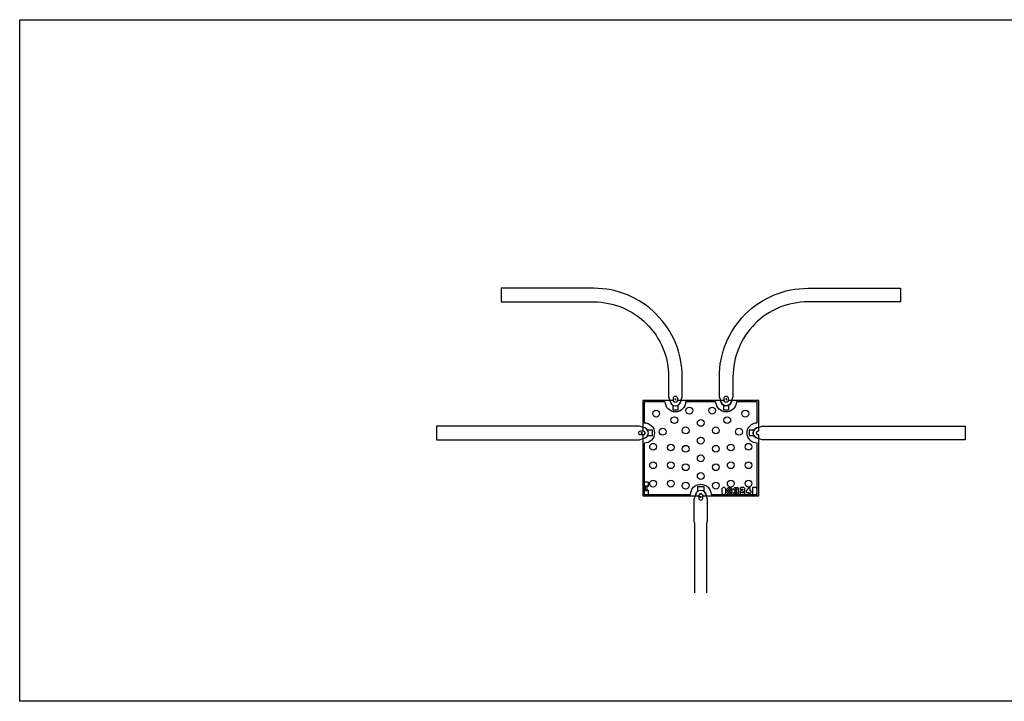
# Model space of a CAD drawing. Header units: inches. Extents: x -5392 to -208, y -1 to 1042.
# Tile 2 of 3: x -3100 to -1654, y -1 to 999. Entities that reach past the tile are written whole.
import ezdxf

# ---------------------------------------------------------------- set-up
doc = ezdxf.new("R2010")
doc.units = ezdxf.units.IN
doc.header["$MEASUREMENT"] = 0
doc.layers.add('Black Color', color=250, linetype='Continuous')
doc.layers.add('PWB', color=136, linetype='Continuous')

msp = doc.modelspace()

# ---------------------------------------------------------------- linework, layer by layer
at = {"layer": 'Black Color', "ltscale": 0.1}
for p, q in [((-2392.90898, 605.4577), (-2392.90898, 585.4577)), ((-1806.40592, 605.4577), (-1806.40592, 585.4577)), ((-2487.65712, 403.17826), (-2487.65712, 383.17826)), ((-1711.65775, 403.17826), (-1711.65775, 383.17826))]:
    msp.add_line(p, q, dxfattribs=at)
at = {"layer": 'Black Color', "linetype": 'Continuous'}
for p, q in [((-2135.70746, 442.52826), (-2138.10746, 442.52826)), ((-2136.90746, 443.72826), (-2136.90746, 441.32826)), ((-2061.20744, 442.52826), (-2063.60744, 442.52826)), ((-2062.40744, 443.72826), (-2062.40744, 441.32826)), ((-2187.45744, 393.17827), (-2185.05744, 393.17827)), ((-2186.25744, 394.37827), (-2186.25744, 391.97827)), ((-2098.45744, 299.32826), (-2100.85744, 299.32826)), ((-2099.65744, 298.12826), (-2099.65744, 300.52826))]:
    msp.add_line(p, q, dxfattribs=at)
at = {"layer": 'Black Color'}
for points in [[(-2392.90898, 585.4577), (-2256.90746, 585.4577, -0.4142135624), (-2146.90746, 475.4577), (-2146.90746, 445.92826), (-2144.90746, 440.92826, 1.0000393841), (-2128.90746, 440.92889), (-2126.90746, 445.92826), (-2126.90746, 475.4577, 0.4142135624), (-2256.90746, 605.4577), (-2392.90898, 605.4577)], [(-1806.40592, 585.4577), (-1942.40744, 585.4577, 0.4142135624), (-2052.40744, 475.4577), (-2052.40744, 445.92826), (-2054.40744, 440.92826, -1.0000393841), (-2070.40744, 440.92889), (-2072.40744, 445.92826), (-2072.40744, 475.4577, -0.4142135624), (-1942.40744, 605.4577), (-1806.40592, 605.4577)]]:
    msp.add_lwpolyline(points, format="xyb", dxfattribs=at)
for points in [[(-2014.65744, 390.17826, -1), (-2014.65744, 396.17826), (-2014.65744, 440.92826), (-2059.40744, 440.92826, -1), (-2065.40744, 440.92826), (-2133.90746, 440.92826, -1), (-2139.90746, 440.92826), (-2184.65744, 440.92826), (-2184.65744, 396.17827, -1), (-2184.65744, 390.17827), (-2184.65744, 300.92826), (-2102.65744, 300.92826, -1), (-2096.65744, 300.92826), (-2014.65744, 300.92826), (-2014.65744, 390.17826)], [(-2182.65744, 438.92826), (-2182.65744, 408.17827, -1), (-2182.65744, 378.17827), (-2182.65744, 302.92826), (-2114.65744, 302.92826, -1), (-2084.65744, 302.92826), (-2016.65744, 302.92826), (-2016.65744, 378.17826, -1), (-2016.65744, 408.17826), (-2016.65744, 438.92826), (-2047.40744, 438.92826, -1), (-2077.40744, 438.92826), (-2121.90746, 438.92826, -1), (-2151.90746, 438.92826), (-2182.65744, 438.92826)], [(-2182.65744, 438.92826), (-2182.65744, 408.17827, -1), (-2182.65744, 378.17827), (-2182.65744, 302.92826), (-2114.65744, 302.92826, -1), (-2084.65744, 302.92826), (-2016.65744, 302.92826), (-2016.65744, 378.17826, -1), (-2016.65744, 408.17826), (-2016.65744, 438.92826), (-2047.40744, 438.92826, -1), (-2077.40744, 438.92826), (-2121.90746, 438.92826, -1), (-2151.90746, 438.92826), (-2182.65744, 438.92826)], [(-2133.90746, 440.92826, -1), (-2139.90746, 440.92826), (-2144.90746, 440.92826, 1), (-2128.90746, 440.92826), (-2133.90746, 440.92826)], [(-2140.90746, 426.99654), (-2132.90747, 426.99654), (-2132.90747, 434.00005, 0.2679496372), (-2128.90746, 440.92826), (-2132.90747, 440.92826), (-2132.90747, 440.92826), (-2133.90746, 440.92826, -1.0000013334), (-2139.90746, 440.92826), (-2140.90747, 440.92826), (-2140.90747, 440.92826), (-2144.90746, 440.92826, 0.2679489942), (-2140.90746, 434.00006)], [(-2059.40744, 440.92826, -1), (-2065.40744, 440.92826), (-2070.40744, 440.92826, 1), (-2054.40744, 440.92826), (-2059.40744, 440.92826)], [(-2066.40744, 426.99654), (-2058.40745, 426.99654), (-2058.40745, 434.00005, 0.2679496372), (-2054.40744, 440.92826), (-2058.40745, 440.92826), (-2058.40745, 440.92826), (-2059.40744, 440.92826, -1.0000013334), (-2065.40744, 440.92826), (-2066.40745, 440.92826), (-2066.40745, 440.92826), (-2070.40744, 440.92826, 0.2679489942), (-2066.40744, 434.00006)], [(-2184.65744, 396.17827, -1), (-2184.65744, 390.17827), (-2184.65744, 385.17827, 1), (-2184.65744, 401.17827), (-2184.65744, 396.17827)], [(-2170.72572, 389.17827), (-2170.72572, 397.17826), (-2177.72923, 397.17826, 0.2679496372), (-2184.65744, 401.17827), (-2184.65744, 397.17826), (-2184.65744, 397.17826), (-2184.65744, 396.17827, -1.0000013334), (-2184.65744, 390.17827), (-2184.65744, 389.17826), (-2184.65744, 389.17826), (-2184.65744, 385.17827, 0.2679489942), (-2177.72924, 389.17827)], [(-2028.58916, 397.17826), (-2028.58916, 389.17827), (-2021.58565, 389.17827, 0.2679496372), (-2014.65744, 385.17826), (-2014.65744, 389.17827), (-2014.65744, 389.17827), (-2014.65744, 390.17826, -1.0000013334), (-2014.65744, 396.17826), (-2014.65744, 397.17827), (-2014.65744, 397.17827), (-2014.65744, 401.17826, 0.2679489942), (-2021.58564, 397.17827)], [(-2014.65744, 390.17826, -1), (-2014.65744, 396.17826), (-2014.65744, 401.17826, 1), (-2014.65744, 385.17826), (-2014.65744, 390.17826)], [(-2104.65744, 314.17481), (-2104.65744, 307.17326, 0.2277350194), (-2107.65744, 300.92826), (-2102.65744, 300.92826, -1), (-2096.65744, 300.92826), (-2091.65744, 300.92826, 0.2277351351), (-2094.65744, 307.17326), (-2094.65744, 314.17481)], [(-2102.65744, 300.92826, -1), (-2096.65744, 300.92826), (-2091.65744, 300.92826, 1), (-2107.65744, 300.92826), (-2102.65744, 300.92826)]]:
    msp.add_lwpolyline(points, format="xyb", close=True, dxfattribs=at)
at = {"layer": 'Black Color', "ltscale": 0.1}
for points in [[(-2139.90746, 440.92826), (-2139.90746, 442.52826), (-2139.90746, 444.12826, -1), (-2133.90746, 444.12826), (-2133.90746, 442.52826), (-2133.90746, 440.92826, -1)], [(-2065.40744, 440.92826), (-2065.40744, 442.52826), (-2065.40744, 444.12826, -1), (-2059.40744, 444.12826), (-2059.40744, 442.52826), (-2059.40744, 440.92826, -1)], [(-2184.65744, 390.17827), (-2186.25744, 390.17827), (-2187.85744, 390.17827, -1), (-2187.85744, 396.17827), (-2186.25744, 396.17827), (-2184.65744, 396.17827, -1)], [(-2102.65744, 300.92826), (-2102.65744, 299.32826), (-2102.65744, 297.72826, 1), (-2096.65744, 297.72826), (-2096.65744, 299.32826), (-2096.65744, 300.92826, 1)]]:
    msp.add_lwpolyline(points, format="xyb", close=True, dxfattribs=at)
for points in [[(-2487.65712, 383.17826), (-2189.65681, 383.17826), (-2184.65681, 385.17826, 1), (-2184.65744, 401.17826), (-2189.65681, 403.17826), (-2487.65712, 403.17826)], [(-1711.65775, 383.17826), (-2009.65807, 383.17826), (-2014.65807, 385.17826, -1), (-2014.65744, 401.17826), (-2009.65807, 403.17826), (-1711.65775, 403.17826)], [(-2090.65744, 158.46661), (-2090.65744, 261.4577), (-2089.65744, 263.4577), (-2089.65744, 295.92826), (-2091.65744, 300.92826, 1), (-2107.65744, 300.92763), (-2109.65744, 295.92826), (-2109.65744, 263.4577), (-2108.65744, 261.4577), (-2108.65744, 158.46661)]]:
    msp.add_lwpolyline(points, format="xyb", dxfattribs=at)
at = {"layer": 'Black Color'}
for points in [[(-2176.65744, 314.92826), (-2176.65744, 320.92826), (-2182.65744, 320.92826), (-2182.65744, 314.92826), (-2176.65744, 314.92826)], [(-2182.65744, 308.92826), (-2182.65744, 302.92826), (-2176.65744, 302.92826), (-2176.65744, 308.92826), (-2182.65744, 308.92826)], [(-2178.15744, 314.92826), (-2181.15744, 314.92826), (-2181.15744, 308.92826), (-2178.15744, 308.92826), (-2178.15744, 314.92826)], [(-2066.90657, 312.92826), (-2068.83002, 311.00482), (-2068.83002, 304.8517), (-2066.90657, 302.92826), (-2064.76255, 302.92826), (-2062.83911, 304.8517), (-2062.83911, 311.00482), (-2064.76255, 312.92826), (-2066.90657, 312.92826)], [(-2057.23002, 307.01917), (-2058.24437, 307.01917), (-2059.02092, 306.24261), (-2059.02092, 305.60482), (-2058.16255, 304.74644), (-2057.23002, 304.74644), (-2057.23002, 302.92826), (-2058.91566, 302.92826), (-2060.83911, 304.8517), (-2060.83911, 306.99573), (-2059.90657, 307.92826), (-2060.83911, 308.86079), (-2060.83911, 311.00482), (-2058.91566, 312.92826), (-2057.23002, 312.92826), (-2057.23002, 311.11008), (-2058.16255, 311.11008), (-2059.02092, 310.2517), (-2059.02092, 309.61391), (-2058.24437, 308.83735), (-2057.23002, 308.83735)], [(-2057.23002, 307.01917), (-2056.21566, 307.01917), (-2055.43911, 306.24261), (-2055.43911, 305.60482), (-2056.29748, 304.74644), (-2057.23002, 304.74644), (-2057.23002, 302.92826), (-2055.54437, 302.92826), (-2053.62092, 304.8517), (-2053.62092, 306.99573), (-2054.55346, 307.92826), (-2053.62092, 308.86079), (-2053.62092, 311.00482), (-2055.54437, 312.92826), (-2057.23002, 312.92826), (-2057.23002, 311.11008), (-2056.29748, 311.11008), (-2055.43911, 310.2517), (-2055.43911, 309.61391), (-2056.21566, 308.83735), (-2057.23002, 308.83735)], [(-2046.75586, 309.02383), (-2046.08854, 309.69115), (-2046.08854, 310.17446), (-2046.83767, 310.9236), (-2048.54826, 310.9236), (-2050.07155, 309.4003), (-2051.62092, 310.94967), (-2049.64234, 312.92826), (-2045.74359, 312.92826), (-2044.08387, 311.26854), (-2044.08387, 308.59707), (-2044.75268, 307.92826), (-2044.08387, 307.25945), (-2044.08387, 304.60509), (-2045.93007, 302.92826), (-2049.64234, 302.92826), (-2051.62092, 304.90685), (-2050.07155, 306.45622), (-2048.54826, 304.93292), (-2046.83767, 304.93292), (-2046.08854, 305.68206), (-2046.08854, 306.16537), (-2046.75586, 306.83269), (-2048.97561, 306.83269), (-2048.97561, 309.02383)], [(-2039.64309, 312.92826), (-2042.08387, 311.79957), (-2041.25332, 309.795), (-2038.81273, 310.9236), (-2037.95744, 310.9236), (-2037.95744, 309.02383), (-2039.88397, 309.02383), (-2041.64835, 307.25945), (-2041.64835, 302.92826), (-2034.80289, 302.92826), (-2034.80289, 305.12048), (-2039.45569, 305.12048), (-2039.45569, 306.35336), (-2038.97637, 306.83269), (-2036.11273, 306.83269), (-2034.80289, 308.14253), (-2034.80289, 311.45936), (-2036.27179, 312.92826), (-2039.64309, 312.92826)], [(-2029.1529, 312.92899), (-2032.80289, 308.03034), (-2032.80289, 305.8392), (-2029.15278, 305.8392), (-2029.15278, 302.92826), (-2026.95493, 302.92826), (-2026.95493, 305.8392), (-2025.50289, 305.8392), (-2025.50289, 308.4033), (-2026.95493, 308.4033), (-2026.95493, 312.92826), (-2029.1529, 312.92899)], [(-2023.50289, 312.92826), (-2023.50289, 302.92826), (-2018.58088, 302.92826), (-2016.65744, 304.8517), (-2016.65744, 306.91391), (-2017.67179, 307.92826), (-2016.65744, 308.94261), (-2016.65744, 311.00482), (-2018.58088, 312.92826), (-2023.50289, 312.92826)]]:
    msp.add_lwpolyline(points, close=True, dxfattribs=at)
for centre in [(-2165.13997, 421.50825), (-2116.37486, 425.9417), (-2082.94002, 425.9417), (-2034.17491, 421.50825), (-2138.49196, 411.92826), (-2099.65744, 407.92826), (-2060.82292, 411.92826), (-2155.65744, 394.9577), (-2121.77454, 396.91482), (-2077.54033, 396.91482), (-2043.65744, 394.9577), (-2169.67088, 372.84059), (-2143.67088, 371.84059), (-2099.65744, 381.92826), (-2055.644, 371.84059), (-2029.644, 372.84059), (-2121.77454, 369.91482), (-2077.54033, 369.91482), (-2169.67088, 345.84059), (-2143.67088, 345.84059), (-2121.77454, 342.91482), (-2099.65744, 355.92826), (-2077.54033, 342.91482), (-2055.644, 345.84059), (-2029.644, 345.84059), (-2099.65744, 329.92826), (-2169.67088, 318.84059), (-2143.67088, 318.84059), (-2121.77454, 315.91482), (-2077.54033, 315.91482), (-2055.644, 318.84059), (-2029.644, 318.84059)]:
    msp.add_circle(centre, 5, dxfattribs=at)
at = {"layer": 'PWB'}
msp.add_lwpolyline([(-3099.65744, -0.5423), (-3099.65744, 999.4577), (-1099.65744, 999.4577), (-1099.65744, -0.5423)], close=True, dxfattribs=at)

doc.saveas('drawing.dxf')
